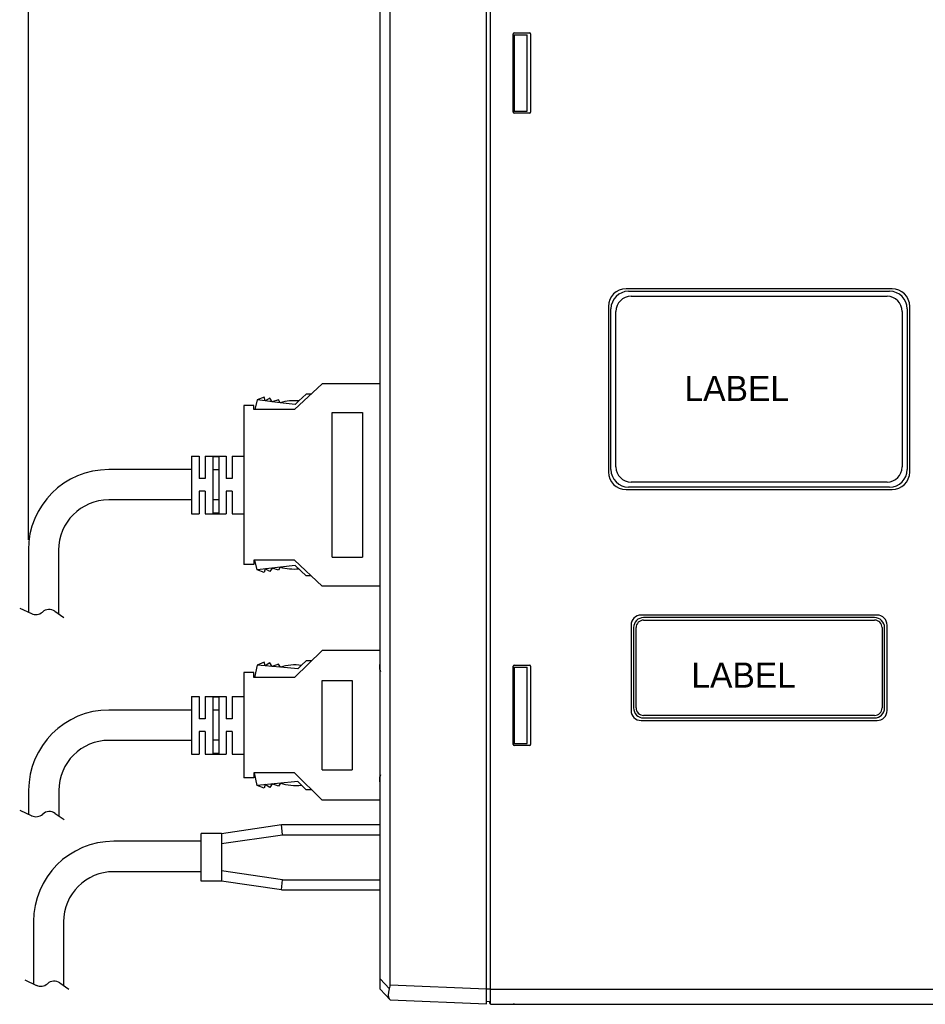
# Model space of a CAD drawing. Extents: x 101 to 1769, y -117 to 553.
# Tile 58 of 60: x 1458 to 1639, y 185 to 381. Entities that reach past the tile are written whole.
import ezdxf

# ---------------------------------------------------------------- set-up
doc = ezdxf.new("R2010")
doc.units = 0
doc.header["$LTSCALE"] = 23.1
doc.header["$MEASUREMENT"] = 0
doc.linetypes.add('CENTER', pattern=[0.6, 0.375, -0.075, 0.075, -0.075])
doc.layers.get('0').update_dxf_attribs({"linetype": 'CONTINUOUS'})
doc.layers.get('Defpoints').update_dxf_attribs({"linetype": 'CONTINUOUS'})
doc.layers.add('AM_10', color=7, linetype='CENTER', lineweight=30)
doc.layers.add('AM_5', color=3, linetype='CONTINUOUS', lineweight=15)
doc.layers.add('DEFAULT_1', color=7, linetype='CENTER')
doc.dimstyles.get("Standard").update_dxf_attribs({"dimtxt": 3, "dimasz": 2.5, "dimexe": 2, "dimexo": 2, "dimgap": 0.5, "dimtad": 1, "dimdec": 1, "dimzin": 0, "dimdsep": 46, "dimtxsty": 'Standard', "dimcen": 3, "dimadec": 0, "dimazin": 0, "dimtfac": 1, "dimtdec": 1, "dimtofl": 0, "dimtmove": 1, "dimatfit": 3, "dimfxl": 0, "dimtolj": 1, "dimtzin": 0, "dimarcsym": 0})

# ---------------------------------------------------------------- blocks, each defined once
blk = doc.blocks.new('*D20')
at = {"layer": 'AM_5', "color": 0, "lineweight": -2}
for p, q in [((1460.16, 277.7), (1460.16, 475.05)), ((1530.2, 429.26), (1530.2, 475.05)), ((1462.66, 473.05), (1527.7, 473.05))]:
    blk.add_line(p, q, dxfattribs=at)
at = {"layer": 'AM_5', "color": 0}
for points in [[(1462.66, 473.47), (1462.66, 472.64), (1460.16, 473.05)], [(1527.7, 473.47), (1527.7, 472.64), (1530.2, 473.05)]]:
    blk.add_solid(points, dxfattribs=at)
at = {"layer": 'Defpoints', "color": 0}
for p in [(1530.2, 473.05), (1530.2, 427.26), (1460.16, 275.7)]:
    blk.add_point(p, dxfattribs=at)
at = {"layer": 'AM_5', "color": 0, "insert": (1495.18, 475.05), "char_height": 3, "attachment_point": 5}
blk.add_mtext('\\A1;70.0(2.76)', dxfattribs=at)

msp = doc.modelspace()

# ---------------------------------------------------------------- linework, layer by layer
at = {"color": 7, "linetype": 'Continuous'}
for p, q in [((1551.4, 185.26), (1551.4, 430.19)), ((1552.2, 185.22), (1552.2, 430.22)), ((1530.2, 188.18), (1530.2, 427.26)), ((1532.2, 189.09), (1532.2, 426.35)), ((1556.9, 378.72), (1560, 378.72)), ((1556.7, 362.92), (1556.7, 378.52)), ((1556.7, 378.32), (1559.5, 378.32)), ((1557, 363.12), (1557, 378.32)), ((1559.5, 363.12), (1559.5, 378.32)), ((1560.2, 378.52), (1560.2, 362.92)), ((1556.7, 363.12), (1559.5, 363.12)), ((1560, 362.72), (1556.9, 362.72)), ((1632.2, 327.72), (1579.2, 327.72)), ((1579.7, 327.22), (1631.7, 327.22)), ((1580.2, 326.22), (1631.2, 326.22)), ((1575.7, 324.22), (1575.7, 291.22)), ((1576.2, 291.72), (1576.2, 323.72)), ((1635.2, 323.72), (1635.2, 291.72)), ((1635.7, 291.22), (1635.7, 324.22)), ((1577.2, 292.22), (1577.2, 323.22)), ((1634.2, 323.22), (1634.2, 292.22)), ((1631.2, 289.22), (1580.2, 289.22)), ((1579.2, 287.72), (1632.2, 287.72)), ((1631.7, 288.22), (1579.7, 288.22)), ((1629.2, 262.72), (1582.2, 262.72)), ((1628.7, 262.22), (1582.7, 262.22)), ((1582.7, 261.72), (1628.7, 261.72)), ((1580.2, 260.72), (1580.2, 243.72)), ((1580.7, 260.22), (1580.7, 244.22)), ((1581.2, 244.22), (1581.2, 260.22)), ((1630.2, 260.22), (1630.2, 244.22)), ((1630.7, 244.22), (1630.7, 260.22)), ((1631.2, 243.72), (1631.2, 260.72)), ((1556.7, 236.92), (1556.7, 252.52)), ((1556.7, 252.32), (1559.5, 252.32)), ((1556.9, 252.72), (1560, 252.72)), ((1557, 237.12), (1557, 252.32)), ((1559.5, 237.12), (1559.5, 252.32)), ((1560.2, 252.52), (1560.2, 236.92)), ((1582.2, 241.72), (1629.2, 241.72)), ((1628.7, 242.72), (1582.7, 242.72)), ((1582.7, 242.22), (1628.7, 242.22)), ((1556.7, 237.12), (1559.5, 237.12)), ((1560, 236.72), (1556.9, 236.72)), ((1532.09, 188.29), (1530.2, 190.26)), ((1532.2, 189.09), (1551.4, 188.26)), ((1532.2, 186.1), (1530.2, 188.18)), ((1552.2, 188.22), (1551.4, 188.22)), ((1552.2, 188.22), (1645.67, 188.22)), ((1532.2, 186.1), (1551.4, 185.26)), ((1552.2, 185.72), (1551.4, 185.69)), ((1552.06, 185.58), (1552.06, 185.72)), ((1552.06, 185.4), (1552.06, 185.58)), ((1552.07, 185.34), (1552.06, 185.4)), ((1552.07, 185.34), (1552.2, 185.34)), ((1552.2, 185.22), (1651.7, 185.22)), ((1557, 185.18), (1556.7, 185.18)), ((1557, 185.18), (1557.07, 185.22))]:
    msp.add_line(p, q, dxfattribs=at)
for points in [[(1532.09, 188.29), (1532.15, 188.56), (1532.19, 188.82), (1532.2, 189.09)], [(1532.09, 186.21), (1531.93, 186.52), (1531.88, 186.99), (1531.93, 187.59), (1532.09, 188.29)]]:
    msp.add_lwpolyline(points, dxfattribs=at)
for centre, radius, start, end in [((1556.9, 378.52), 0.2, 90, 180), ((1560, 378.52), 0.2, 0, 90), ((1556.9, 362.92), 0.2, 180, 270), ((1560, 362.92), 0.2, 270, 0), ((1579.2, 324.22), 3.5, 90, 180), ((1632.2, 324.22), 3.5, 0, 90), ((1579.7, 323.72), 3.5, 90, 180), ((1580.2, 323.22), 3, 90, 180), ((1631.2, 323.22), 3, 0, 90), ((1631.7, 323.72), 3.5, 0, 90), ((1579.2, 291.22), 3.5, 180, 270), ((1579.7, 291.72), 3.5, 180, 270), ((1580.2, 292.22), 3, 180, 270), ((1631.2, 292.22), 3, 270, 0), ((1631.7, 291.72), 3.5, 270, 0), ((1632.2, 291.22), 3.5, 270, 0), ((1582.2, 260.72), 2, 90, 180), ((1582.7, 260.22), 2, 90, 180), ((1582.7, 260.22), 1.5, 90, 180), ((1628.7, 260.22), 2, 0, 90), ((1628.7, 260.22), 1.5, 0, 90), ((1629.2, 260.72), 2, 0, 90), ((1556.9, 252.52), 0.2, 90, 180), ((1560, 252.52), 0.2, 0, 90), ((1582.2, 243.72), 2, 180, 270), ((1582.7, 244.22), 2, 180, 270), ((1582.7, 244.22), 1.5, 180, 270), ((1628.7, 244.22), 1.5, 270, 0), ((1628.7, 244.22), 2, 270, 0), ((1629.2, 243.72), 2, 270, 0), ((1556.9, 236.92), 0.2, 180, 270), ((1560, 236.92), 0.2, 270, 0)]:
    msp.add_arc(centre, radius, start, end, dxfattribs=at)
at = {"layer": 'AM_10', "color": 7, "linetype": 'Continuous'}
for p, q in [((1530.19, 251.87), (1530.19, 252.87)), ((1530.19, 252.87), (1530.29, 252.87)), ((1530.19, 229.47), (1530.19, 230.47)), ((1530.29, 229.47), (1530.19, 229.47))]:
    msp.add_line(p, q, dxfattribs=at)
for centre, start, end in [((1531.19, 251.87), 180, 204.4508), ((1531.19, 230.47), 155.5492, 180)]:
    msp.add_arc(centre, 1, start, end, dxfattribs=at)
at = {"layer": 'DEFAULT_1', "color": 0, "linetype": 'Continuous'}
for p, q in [((1518.68, 308.8), (1513.18, 303.65)), ((1530.18, 308.8), (1518.68, 308.8)), ((1507.11, 306.12), (1505.75, 305.57)), ((1507.35, 305.38), (1507.11, 306.12)), ((1515.49, 306.74), (1514.02, 305.37)), ((1516.48, 306.74), (1515.49, 306.74)), ((1503.08, 304.5), (1503.08, 272.8)), ((1505.08, 304.5), (1503.08, 304.5)), ((1505.08, 303.65), (1505.08, 304.5)), ((1505.75, 305.57), (1505.28, 303.65)), ((1507.35, 305.38), (1505.75, 305.57)), ((1508.28, 305.93), (1507.35, 305.38)), ((1508.69, 305.22), (1507.35, 305.38)), ((1508.69, 305.22), (1508.28, 305.93)), ((1509.99, 305.63), (1508.69, 305.22)), ((1510.34, 305.03), (1508.69, 305.22)), ((1510.34, 305.03), (1509.99, 305.63)), ((1513.29, 304.69), (1510.34, 305.03)), ((1514.02, 305.37), (1513.29, 304.69)), ((1513.18, 303.65), (1505.08, 303.65)), ((1520.68, 274.25), (1520.68, 303.05)), ((1520.68, 303.05), (1526.68, 303.05)), ((1526.68, 303.05), (1526.68, 274.25)), ((1492.68, 294.4), (1494.18, 294.4)), ((1492.68, 294.4), (1494.18, 294.4)), ((1492.68, 294.4), (1492.68, 291.9)), ((1494.18, 294.4), (1494.18, 291.9)), ((1495.38, 294.4), (1496.88, 294.4)), ((1495.38, 294.4), (1496.88, 294.4)), ((1495.38, 294.4), (1495.38, 291.9)), ((1496.88, 294.4), (1498.08, 294.4)), ((1498.08, 294.27), (1496.88, 294.27)), ((1496.88, 294.27), (1496.88, 291.65)), ((1498.08, 294.4), (1499.58, 294.4)), ((1498.08, 294.27), (1498.08, 291.65)), ((1499.58, 294.4), (1499.58, 291.9)), ((1500.78, 294.4), (1503.08, 294.4)), ((1500.78, 294.4), (1503.08, 294.4)), ((1500.78, 294.4), (1500.78, 291.9)), ((1492.64, 291.7), (1476.16, 291.7)), ((1492.68, 291.9), (1492.68, 291.85)), ((1492.68, 291.85), (1492.68, 285.46)), ((1494.18, 291.9), (1494.18, 289.9)), ((1495.38, 291.9), (1495.38, 289.9)), ((1496.88, 291.65), (1496.88, 285.65)), ((1498.08, 291.65), (1496.88, 291.65)), ((1498.08, 291.65), (1498.08, 285.65)), ((1499.58, 291.9), (1499.58, 289.9)), ((1500.78, 291.9), (1500.78, 289.9)), ((1495.38, 289.9), (1494.18, 289.9)), ((1500.78, 289.9), (1499.58, 289.9)), ((1495.38, 287.4), (1494.18, 287.4)), ((1494.18, 287.4), (1494.18, 285.4)), ((1495.38, 287.4), (1495.38, 285.4)), ((1500.78, 287.4), (1499.58, 287.4)), ((1499.58, 287.4), (1499.58, 285.4)), ((1500.78, 287.4), (1500.78, 285.4)), ((1492.64, 285.65), (1476.16, 285.65)), ((1492.68, 285.46), (1492.68, 285.4)), ((1492.68, 285.4), (1492.68, 282.9)), ((1494.18, 285.4), (1494.18, 282.9)), ((1495.38, 285.4), (1495.38, 282.9)), ((1496.88, 285.65), (1496.88, 283.04)), ((1498.08, 285.65), (1496.88, 285.65)), ((1498.08, 285.65), (1498.08, 283.04)), ((1499.58, 285.4), (1499.58, 282.9)), ((1500.78, 285.4), (1500.78, 282.9)), ((1492.68, 282.9), (1494.18, 282.9)), ((1492.68, 282.9), (1494.18, 282.9)), ((1495.38, 282.9), (1496.88, 282.9)), ((1495.38, 282.9), (1496.88, 282.9)), ((1498.08, 283.04), (1496.88, 283.04)), ((1496.88, 282.9), (1498.08, 282.9)), ((1498.08, 282.9), (1499.58, 282.9)), ((1498.08, 282.9), (1499.58, 282.9)), ((1500.78, 282.9), (1503.08, 282.9)), ((1500.78, 282.9), (1503.08, 282.9)), ((1460.16, 275.7), (1460.16, 263.3)), ((1466.16, 275.65), (1466.16, 262.98)), ((1505.08, 272.8), (1503.08, 272.8)), ((1505.08, 273.65), (1505.08, 272.8)), ((1513.18, 273.65), (1505.08, 273.65)), ((1505.75, 271.74), (1505.28, 273.65)), ((1518.68, 268.5), (1513.18, 273.65)), ((1520.68, 274.25), (1526.68, 274.25)), ((1513.29, 272.62), (1505.75, 271.74)), ((1507.11, 271.18), (1505.75, 271.74)), ((1507.35, 271.93), (1507.11, 271.18)), ((1508.28, 271.38), (1507.35, 271.93)), ((1508.69, 272.08), (1508.28, 271.38)), ((1509.99, 271.68), (1508.69, 272.08)), ((1510.34, 272.28), (1509.99, 271.68)), ((1515.49, 270.56), (1513.29, 272.62)), ((1516.48, 270.56), (1515.49, 270.56)), ((1530.18, 268.5), (1518.68, 268.5)), ((1458.43, 264.12), (1460.77, 263.01)), ((1465.45, 263.48), (1467.24, 262.23)), ((1518.68, 255.68), (1513.18, 250.28)), ((1530.18, 255.68), (1518.68, 255.68)), ((1507.1, 253.35), (1505.75, 252.76)), ((1507.35, 252.61), (1507.1, 253.35)), ((1508.27, 253.18), (1507.35, 252.61)), ((1508.7, 252.49), (1508.27, 253.18)), ((1515.49, 253.62), (1514.56, 252.71)), ((1516.58, 253.62), (1515.49, 253.62)), ((1503.08, 251.28), (1503.08, 230.28)), ((1505.08, 251.28), (1503.08, 251.28)), ((1505.08, 250.28), (1505.08, 251.28)), ((1505.75, 252.76), (1505.21, 250.28)), ((1507.35, 252.61), (1505.75, 252.76)), ((1508.7, 252.49), (1507.35, 252.61)), ((1509.99, 252.92), (1508.7, 252.49)), ((1510.35, 252.34), (1508.7, 252.49)), ((1510.35, 252.34), (1509.99, 252.92)), ((1513.85, 252.01), (1510.35, 252.34)), ((1514.56, 252.71), (1513.85, 252.01)), ((1513.18, 250.28), (1505.08, 250.28)), ((1518.68, 231.88), (1518.68, 249.68)), ((1518.68, 249.68), (1524.68, 249.68)), ((1524.68, 249.68), (1524.68, 231.88)), ((1492.68, 246.53), (1494.18, 246.53)), ((1492.68, 246.53), (1492.68, 244.03)), ((1492.68, 246.53), (1494.18, 246.53)), ((1494.18, 246.53), (1494.18, 244.03)), ((1495.38, 246.53), (1496.88, 246.53)), ((1495.38, 246.53), (1496.88, 246.53)), ((1495.38, 246.53), (1495.38, 244.03)), ((1496.88, 246.53), (1498.08, 246.53)), ((1496.88, 246.4), (1496.88, 243.78)), ((1498.08, 246.4), (1496.88, 246.4)), ((1498.08, 246.53), (1499.58, 246.53)), ((1498.08, 246.4), (1498.08, 243.78)), ((1499.58, 246.53), (1499.58, 244.03)), ((1500.78, 246.53), (1500.78, 244.03)), ((1500.78, 246.53), (1503.08, 246.53)), ((1500.78, 246.53), (1503.08, 246.53)), ((1492.69, 243.81), (1476.22, 243.81)), ((1492.68, 244.03), (1492.68, 237.53)), ((1494.18, 244.03), (1494.18, 242.03)), ((1495.38, 244.03), (1495.38, 242.03)), ((1498.08, 243.78), (1496.88, 243.78)), ((1496.88, 243.78), (1496.88, 237.78)), ((1498.08, 243.78), (1498.08, 237.78)), ((1499.58, 244.03), (1499.58, 242.03)), ((1500.78, 244.03), (1500.78, 242.03)), ((1495.38, 242.03), (1494.18, 242.03)), ((1500.78, 242.03), (1499.58, 242.03)), ((1494.18, 239.53), (1494.18, 237.53)), ((1495.38, 239.53), (1494.18, 239.53)), ((1495.38, 239.53), (1495.38, 237.53)), ((1499.58, 239.53), (1499.58, 237.53)), ((1500.78, 239.53), (1499.58, 239.53)), ((1500.78, 239.53), (1500.78, 237.53)), ((1492.69, 237.76), (1476.22, 237.76)), ((1492.68, 237.53), (1492.68, 235.03)), ((1494.18, 237.53), (1494.18, 235.03)), ((1495.38, 237.53), (1495.38, 235.03)), ((1496.88, 237.78), (1496.88, 235.17)), ((1498.08, 237.78), (1496.88, 237.78)), ((1498.08, 237.78), (1498.08, 235.17)), ((1499.58, 237.53), (1499.58, 235.03)), ((1500.78, 237.53), (1500.78, 235.03)), ((1492.68, 235.03), (1494.18, 235.03)), ((1492.68, 235.03), (1494.18, 235.03)), ((1495.38, 235.03), (1496.88, 235.03)), ((1495.38, 235.03), (1496.88, 235.03)), ((1498.08, 235.17), (1496.88, 235.17)), ((1496.88, 235.03), (1498.08, 235.03)), ((1498.08, 235.03), (1499.58, 235.03)), ((1498.08, 235.03), (1499.58, 235.03)), ((1500.78, 235.03), (1503.08, 235.03)), ((1500.78, 235.03), (1503.08, 235.03)), ((1518.68, 231.88), (1524.68, 231.88)), ((1505.08, 230.28), (1503.08, 230.28)), ((1505.08, 231.28), (1505.08, 230.28)), ((1513.18, 231.28), (1505.08, 231.28)), ((1505.75, 228.8), (1505.21, 231.28)), ((1513.85, 229.55), (1505.75, 228.8)), ((1518.68, 225.88), (1513.18, 231.28)), ((1515.49, 227.94), (1513.85, 229.55)), ((1460.22, 227.81), (1460.22, 223.04)), ((1466.22, 227.76), (1466.22, 222.72)), ((1507.1, 228.22), (1505.75, 228.8)), ((1507.35, 228.95), (1507.1, 228.22)), ((1508.27, 228.38), (1507.35, 228.95)), ((1508.7, 229.08), (1508.27, 228.38)), ((1509.99, 228.64), (1508.7, 229.08)), ((1510.35, 229.23), (1509.99, 228.64)), ((1516.58, 227.94), (1515.49, 227.94)), ((1530.18, 225.88), (1518.68, 225.88)), ((1458.49, 223.86), (1460.82, 222.75)), ((1465.5, 223.22), (1467.29, 221.97)), ((1494.6, 217.65), (1477.17, 217.65)), ((1494.6, 211.6), (1477.17, 211.6)), ((1461.17, 201.65), (1461.17, 189.25)), ((1467.17, 201.6), (1467.17, 188.93)), ((1459.44, 190.08), (1461.77, 188.96)), ((1466.45, 189.43), (1468.24, 188.18))]:
    msp.add_line(p, q, dxfattribs=at)
at = {"layer": 'DEFAULT_1', "color": 7, "linetype": 'Continuous'}
for p, q in [((1498.6, 219.22), (1510.6, 220.97)), ((1510.6, 220.97), (1530.2, 220.97)), ((1510.75, 218.97), (1510.6, 220.97)), ((1530.2, 207.97), (1530.2, 220.97)), ((1498.6, 219.22), (1494.6, 219.22)), ((1494.6, 209.72), (1494.6, 219.22)), ((1498.6, 219.22), (1498.6, 209.72)), ((1498.6, 217.19), (1510.75, 218.97)), ((1510.75, 218.97), (1530.2, 218.97)), ((1510.75, 209.97), (1498.6, 211.74)), ((1510.6, 207.97), (1510.75, 209.97)), ((1510.75, 209.97), (1530.2, 209.97)), ((1498.6, 209.72), (1494.6, 209.72)), ((1510.6, 207.97), (1498.6, 209.72)), ((1510.6, 207.97), (1530.2, 207.97))]:
    msp.add_line(p, q, dxfattribs=at)
at = {"layer": 'DEFAULT_1', "color": 0, "linetype": 'Continuous'}
for centre, radius, start, end in [((1513.04, 295.83), 9.59, 84.1649, 106.3689), ((1476.16, 275.7), 16, 90, 180), ((1476.16, 275.65), 10, 90, 180), ((1513.04, 281.48), 9.59, 253.6311, 275.8351), ((1461.63, 264.81), 2, 244.4626, 311.9494), ((1464.3, 261.84), 2, 55.008, 131.9494), ((1513.29, 243.2), 9.59, 82.3971, 107.8291), ((1476.22, 227.81), 16, 90, 180), ((1476.22, 227.76), 10, 90, 180), ((1513.29, 238.36), 9.59, 252.1709, 277.6029), ((1461.68, 224.56), 2, 244.4626, 311.9494), ((1464.35, 221.58), 2, 55.008, 131.9494), ((1477.17, 201.65), 16, 90, 180), ((1477.17, 201.6), 10, 90, 180), ((1462.63, 190.77), 2, 244.4626, 311.9494), ((1465.3, 187.8), 2, 55.008, 131.9494)]:
    msp.add_arc(centre, radius, start, end, dxfattribs=at)

# ---------------------------------------------------------------- texts
at = {"char_height": 5, "width": 37.0674, "attachment_point": 1}
for insert in [(1590.85, 310.37), (1592.22, 253.27)]:
    msp.add_mtext('LABEL', dxfattribs=dict(at, insert=insert))

# ---------------------------------------------------------------- dimensions: what is measured, and where the dimension line sits
at = {"layer": 'AM_5', "color": 7}
dim = msp.add_linear_dim(base=(1530.2, 473.05), p1=(1460.16, 275.7), p2=(1530.2, 427.26), text='<>(2.76)', dimstyle='Standard', dxfattribs=at)
dim.commit()
dim.dimension.update_dxf_attribs({"geometry": '*D20', "text_midpoint": (1495.18, 475.05)})

doc.saveas('drawing.dxf')
